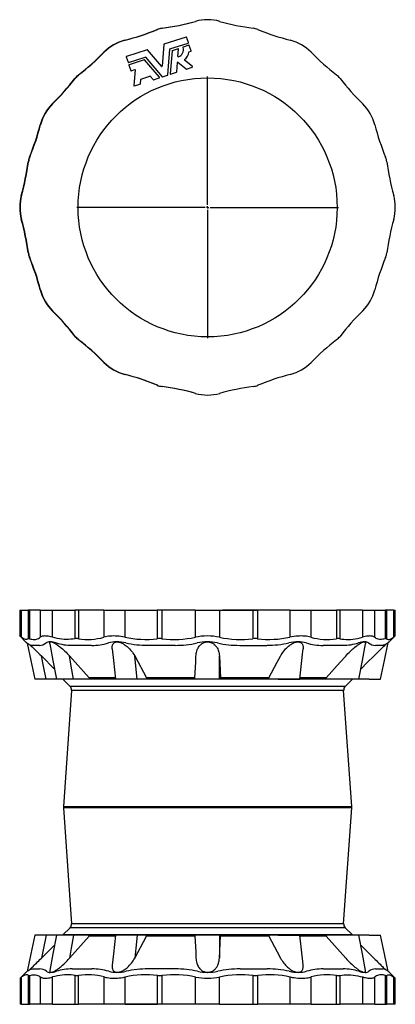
# Model space of a CAD drawing. Extents: x -165 to 1866, y -1153 to 786.
# Tile 1 of 2: x -165 to 575, y -1153 to 786. Entities that reach past the tile are written whole.
import ezdxf

# ---------------------------------------------------------------- set-up
doc = ezdxf.new("R2010")
doc.units = 0
doc.layers.get('0').update_dxf_attribs({"linetype": 'CONTINUOUS'})
doc.layers.add('FORMAT', color=7, linetype='CONTINUOUS')

# ---------------------------------------------------------------- blocks, each defined once
blk = doc.blocks.new('SW_CENTERMARKSYMBOL_0')
at = {"layer": 'FORMAT', "color": 0}
for p, q in [((0, 5), (0, 257.5)), ((-5, 0), (-257.5, 0)), ((0, 0), (-2.5, 0)), ((0, 0), (0, 2.5)), ((0, 0), (0, -2.5)), ((0, 0), (2.5, 0)), ((5, 0), (257.5, 0)), ((0, -5), (0, -257.5))]:
    blk.add_line(p, q, dxfattribs=at)

msp = doc.modelspace()

# ---------------------------------------------------------------- linework, layer by layer
at = {"color": 7, "linetype": 'CONTINUOUS'}
for p, q in [((119, 736.8), (115.6, 694.3)), ((163.2, 751.6), (119.4, 737.4)), ((131.2, 728.1), (167.1, 739.7)), ((167.5, 740.5), (164, 751.2)), ((86.2, 726.6), (45.6, 713.4)), ((114.5, 694), (86.8, 726.4)), ((126.8, 677.1), (130.8, 727.5)), ((135.2, 724.1), (131.6, 679.2)), ((147.2, 728.4), (135.6, 724.6)), ((146.9, 713.5), (148, 727.8)), ((168.5, 735.3), (157.2, 731.7)), ((169, 722.4), (172.4, 723.5)), ((172.8, 724.2), (169.3, 734.9)), ((45.2, 712.6), (48.6, 701.9)), ((49.4, 701.5), (82.1, 712.1)), ((80.6, 706.8), (50.8, 697.1)), ((110.5, 672.3), (81.3, 706.6)), ((82.8, 711.9), (115.6, 673.5)), ((144.4, 682.8), (145.9, 701.6)), ((146.9, 702), (163, 688.8)), ((175.4, 693.5), (160.1, 706.1)), ((50.4, 696.3), (53.9, 685.6)), ((54.7, 685.2), (61.7, 687.5)), ((62.5, 686.8), (60.1, 655.9)), ((132.4, 678.5), (144, 682.3)), ((163.6, 688.6), (175.2, 692.4)), ((72.9, 659.6), (73.6, 668.2)), ((74, 668.7), (91.7, 674.5)), ((92.4, 674.3), (98, 667.7)), ((98.7, 667.5), (110.2, 671.3)), ((116.3, 673.3), (126.4, 676.6)), ((60.9, 655.3), (72.5, 659)), ((-164.7, -377), (-164.7, -427.8)), ((-164.7, -377), (-161.5, -377)), ((-161.5, -377), (-161.5, -430.2)), ((-161.5, -377), (-148, -377)), ((-148, -377), (-148, -433.3)), ((-145.5, -377), (-148, -377)), ((-145.5, -377), (-145.5, -433.3)), ((-124.2, -377), (-145.5, -377)), ((-124.2, -377), (-124.2, -430.2)), ((-124.2, -377), (-100.6, -377)), ((-100.6, -377), (-100.6, -430.2)), ((-100.6, -377), (-55.9, -377)), ((-55.9, -377), (-55.9, -433.3)), ((-49.2, -377), (-55.9, -377)), ((-49.2, -377), (-49.2, -433.3)), ((1.2, -377), (-49.2, -377)), ((1.2, -377), (1.2, -430.2)), ((1.2, -377), (42.1, -377)), ((42.1, -377), (42.1, -430.2)), ((42.1, -377), (106, -377)), ((106, -377), (106, -433.3)), ((115.2, -377), (106, -377)), ((115.2, -377), (115.2, -433.3)), ((181.1, -377), (115.2, -377)), ((181.1, -377), (181.1, -430.2)), ((181.1, -377), (228.4, -377)), ((228.4, -377), (228.4, -430.2)), ((228.4, -377), (294.4, -377)), ((234.6, -376.5), (234.6, -377)), ((234.6, -376.5), (234.8, -376.5)), ((234.8, -376.5), (234.8, -377)), ((234.8, -376.5), (237.4, -376.5)), ((237.4, -376.5), (237.4, -377)), ((237.4, -376.5), (237.4, -377)), ((237.4, -376.5), (240.9, -376.5)), ((237.4, -376.5), (237.4, -376.5)), ((240.9, -376.5), (240.9, -377)), ((240.9, -376.5), (241.6, -376.5)), ((241.6, -376.5), (241.6, -377)), ((241.6, -376.5), (242.6, -376.5)), ((242.6, -376.5), (242.6, -377)), ((242.6, -376.5), (242.7, -376.5)), ((242.7, -376.5), (242.7, -377)), ((242.7, -376.5), (246.1, -376.5)), ((246.1, -376.5), (246.1, -377)), ((246.1, -376.5), (246.9, -376.5)), ((246.9, -376.5), (246.9, -377)), ((246.9, -376.5), (290.8, -376.5)), ((290.8, -376.5), (290.8, -377)), ((290.8, -376.5), (291.2, -376.5)), ((291.2, -376.5), (291.2, -377)), ((291.2, -376.5), (294.5, -376.5)), ((294.4, -377), (294.4, -433.3)), ((294.4, -377), (303.6, -377)), ((294.5, -376.5), (294.5, -377)), ((294.5, -376.5), (295.6, -376.5)), ((295.6, -376.5), (295.6, -377)), ((295.6, -376.5), (323.3, -376.5)), ((303.6, -377), (303.6, -433.3)), ((367.4, -377), (303.6, -377)), ((323.3, -376.5), (323.3, -377)), ((323.3, -376.5), (324, -376.5)), ((324, -376.5), (324, -377)), ((324, -376.5), (364.6, -376.5)), ((364.6, -376.5), (364.6, -377)), ((364.6, -376.5), (365.1, -376.5)), ((365.1, -377), (365.1, -376.5)), ((367.4, -377), (367.4, -430.2)), ((367.4, -377), (408.4, -377)), ((408.4, -377), (408.4, -430.2)), ((408.4, -377), (458.8, -377)), ((458.8, -377), (458.8, -433.3)), ((465.5, -377), (458.8, -377)), ((465.5, -377), (465.5, -433.3)), ((510.2, -377), (465.5, -377)), ((510.2, -377), (510.2, -430.2)), ((510.2, -377), (533.8, -377)), ((533.8, -377), (533.8, -430.2)), ((533.8, -377), (555.1, -377)), ((555.1, -377), (555.1, -433.3)), ((557.6, -377), (555.1, -377)), ((557.6, -377), (557.6, -433.3)), ((571.1, -377), (557.6, -377)), ((571.1, -377), (571.1, -430.2)), ((571.1, -377), (574.3, -377)), ((574.3, -427.8), (574.3, -377)), ((-164.7, -427.8), (-153.1, -439.3)), ((562.7, -439.3), (574.3, -427.8)), ((-126, -446.3), (-140.4, -446.3)), ((-23, -446.3), (-62.3, -446.3)), ((141.1, -446.3), (87.4, -446.3)), ((268.5, -446.3), (322.2, -446.3)), ((471.9, -446.3), (432.6, -446.3)), ((550, -446.3), (535.6, -446.3)), ((-122, -467.2), (-96, -493)), ((-66.6, -467.2), (-28, -510.4)), ((61.7, -467.2), (85.1, -510.4)), ((228.5, -467.2), (230.4, -510.4)), ((-112.8, -512.6), (-134.8, -512.6)), ((-92.4, -512.6), (-112.8, -512.6)), ((-58.6, -512.6), (-92.3, -512.6)), ((-79.6, -512.6), (-79.6, -512.9)), ((-79.6, -512.9), (-65.3, -527.2)), ((490.4, -512.9), (-79.6, -512.9)), ((-28, -512.6), (-58.6, -512.6)), ((23.4, -510.4), (-28, -510.4)), ((-28, -510.4), (-28, -512.6)), ((66.4, -512.6), (23.7, -512.6)), ((85.1, -512.6), (66.4, -512.6)), ((180.4, -510.4), (85.1, -510.4)), ((85.1, -510.4), (85.1, -512.6)), ((180.4, -512.6), (180.4, -510.4)), ((182.2, -512.6), (180.4, -512.6)), ((228.6, -512.6), (182.2, -512.6)), ((230.4, -512.6), (228.6, -512.6)), ((325.7, -510.4), (230.4, -510.4)), ((230.4, -510.4), (230.4, -512.6)), ((325.7, -512.6), (325.7, -510.4)), ((344.4, -512.6), (325.7, -512.6)), ((344.4, -512.6), (387.1, -512.6)), ((438.7, -510.4), (387.3, -510.4)), ((438.8, -512.6), (438.7, -510.4)), ((469.4, -512.6), (438.8, -512.6)), ((503.1, -512.6), (469.4, -512.6)), ((476.1, -527.2), (490.4, -512.9)), ((490.4, -512.9), (490.4, -512.6)), ((523.6, -512.6), (503.2, -512.6)), ((523.6, -512.6), (545.6, -512.6)), ((-62.4, -535), (-78.4, -763.4)), ((476.1, -527.2), (-65.3, -527.2)), ((473.2, -535), (-62.4, -535)), ((489.2, -763.4), (473.2, -535)), ((-78.4, -763.4), (489.2, -763.4)), ((-78.4, -766.2), (-62.4, -994.6)), ((489.2, -766.2), (-78.4, -766.2)), ((473.2, -994.6), (489.2, -766.2)), ((-65.3, -1002.3), (-79.6, -1016.6)), ((476.1, -1002.3), (-65.3, -1002.3)), ((473.2, -994.6), (-62.4, -994.6)), ((490.4, -1016.6), (476.1, -1002.3)), ((-112.8, -1017), (-134.8, -1017)), ((-92.4, -1017), (-112.8, -1017)), ((-58.6, -1017), (-92.3, -1017)), ((-79.6, -1016.6), (-79.6, -1017)), ((490.4, -1016.6), (-79.6, -1016.6)), ((-66.6, -1062.3), (-28, -1019.1)), ((-28, -1017), (-58.6, -1017)), ((-28, -1019.1), (-28, -1017)), ((23.4, -1019.1), (-28, -1019.1)), ((66.4, -1017), (23.7, -1017)), ((61.7, -1062.3), (85.1, -1019.1)), ((85.1, -1017), (66.4, -1017)), ((85.1, -1019.1), (85.1, -1017)), ((180.4, -1019.1), (85.1, -1019.1)), ((180.4, -1017), (180.4, -1019.1)), ((182.2, -1017), (180.4, -1017)), ((228.6, -1017), (182.2, -1017)), ((228.5, -1062.3), (230.4, -1019.1)), ((230.4, -1017), (228.6, -1017)), ((230.4, -1019.1), (230.4, -1017)), ((325.7, -1019.1), (230.4, -1019.1)), ((325.7, -1017), (325.7, -1019.1)), ((344.4, -1017), (325.7, -1017)), ((344.4, -1017), (387.1, -1017)), ((438.7, -1019.1), (387.3, -1019.1)), ((438.8, -1017), (438.7, -1019.1)), ((469.4, -1017), (438.8, -1017)), ((503.1, -1017), (469.4, -1017)), ((490.4, -1017), (490.4, -1016.6)), ((523.6, -1017), (503.2, -1017)), ((523.6, -1017), (545.6, -1017)), ((-122, -1062.3), (-96, -1036.5)), ((-139.8, -1083.3), (-125.4, -1083.3)), ((-61.7, -1083.3), (-22.4, -1083.3)), ((141.7, -1083.3), (88, -1083.3)), ((269.1, -1083.3), (322.8, -1083.3)), ((433.2, -1083.3), (472.5, -1083.3)), ((536.2, -1083.3), (550.6, -1083.3)), ((-152.5, -1090.2), (-164.1, -1101.8)), ((-164.1, -1101.8), (-164.1, -1152.6)), ((-160.9, -1152.6), (-160.9, -1099.3)), ((-147.4, -1152.6), (-147.4, -1096.2)), ((-144.9, -1152.6), (-144.9, -1096.2)), ((-123.6, -1152.6), (-123.6, -1099.3)), ((-100, -1152.6), (-100, -1099.3)), ((-55.3, -1152.6), (-55.3, -1096.2)), ((-48.6, -1152.6), (-48.6, -1096.2)), ((1.8, -1152.6), (1.8, -1099.3)), ((42.7, -1152.6), (42.7, -1099.3)), ((106.6, -1152.6), (106.6, -1096.2)), ((115.8, -1152.6), (115.8, -1096.2)), ((181.7, -1152.6), (181.7, -1099.3)), ((229, -1152.6), (229, -1099.3)), ((295, -1152.6), (295, -1096.2)), ((304.2, -1152.6), (304.2, -1096.2)), ((368, -1152.6), (368, -1099.3)), ((409, -1152.6), (409, -1099.3)), ((459.4, -1152.6), (459.4, -1096.2)), ((466.1, -1152.6), (466.1, -1096.2)), ((510.8, -1152.6), (510.8, -1099.3)), ((534.4, -1152.6), (534.4, -1099.3)), ((555.7, -1152.6), (555.7, -1096.2)), ((558.2, -1152.6), (558.2, -1096.2)), ((574.9, -1101.8), (563.3, -1090.2)), ((571.7, -1152.6), (571.7, -1099.3)), ((574.9, -1152.6), (574.9, -1101.8)), ((-160.9, -1152.6), (-164.1, -1152.6)), ((-160.9, -1152.6), (-147.4, -1152.6)), ((-147.4, -1152.6), (-144.9, -1152.6)), ((-123.6, -1152.6), (-144.9, -1152.6)), ((-100, -1152.6), (-123.6, -1152.6)), ((-100, -1152.6), (-55.3, -1152.6)), ((-55.3, -1152.6), (-48.6, -1152.6)), ((1.8, -1152.6), (-48.6, -1152.6)), ((42.7, -1152.6), (1.8, -1152.6)), ((42.7, -1152.6), (106.6, -1152.6)), ((45.1, -1152.6), (45.1, -1153.1)), ((45.6, -1153.1), (45.1, -1153.1)), ((45.6, -1153.1), (45.6, -1152.6)), ((86.2, -1153.1), (45.6, -1153.1)), ((86.2, -1153.1), (86.2, -1152.6)), ((86.8, -1153.1), (86.2, -1153.1)), ((86.8, -1153.1), (86.8, -1152.6)), ((114.5, -1153.1), (86.8, -1153.1)), ((115.8, -1152.6), (106.6, -1152.6)), ((114.5, -1153.1), (114.5, -1152.6)), ((115.6, -1153.1), (114.5, -1153.1)), ((115.6, -1153.1), (115.6, -1152.6)), ((119, -1153.1), (115.6, -1153.1)), ((181.7, -1152.6), (115.8, -1152.6)), ((119, -1153.1), (119, -1152.6)), ((119.4, -1153.1), (119, -1153.1)), ((119.4, -1153.1), (119.4, -1152.6)), ((163.2, -1153.1), (119.4, -1153.1)), ((163.2, -1153.1), (163.2, -1152.6)), ((164, -1153.1), (163.2, -1153.1)), ((164, -1153.1), (164, -1152.6)), ((167.5, -1153.1), (164, -1153.1)), ((167.5, -1153.1), (167.5, -1152.6)), ((167.5, -1153.1), (167.5, -1152.6)), ((167.5, -1153.1), (167.5, -1153.1)), ((168.5, -1153.1), (167.5, -1153.1)), ((168.5, -1153.1), (168.5, -1152.6)), ((169.3, -1153.1), (168.5, -1153.1)), ((169.3, -1153.1), (169.3, -1152.6)), ((172.8, -1153.1), (169.3, -1153.1)), ((172.8, -1153.1), (172.8, -1152.6)), ((172.8, -1153.1), (172.8, -1152.6)), ((172.8, -1153.1), (172.8, -1153.1)), ((175.4, -1153.1), (172.8, -1153.1)), ((175.4, -1153.1), (175.4, -1152.6)), ((175.6, -1153.1), (175.4, -1153.1)), ((175.6, -1153.1), (175.6, -1152.6)), ((229, -1152.6), (181.7, -1152.6)), ((229, -1152.6), (295, -1152.6)), ((295, -1152.6), (304.2, -1152.6)), ((368, -1152.6), (304.2, -1152.6)), ((409, -1152.6), (368, -1152.6)), ((409, -1152.6), (459.4, -1152.6)), ((459.4, -1152.6), (466.1, -1152.6)), ((510.8, -1152.6), (466.1, -1152.6)), ((534.4, -1152.6), (510.8, -1152.6)), ((534.4, -1152.6), (555.7, -1152.6)), ((555.7, -1152.6), (558.2, -1152.6)), ((571.7, -1152.6), (558.2, -1152.6)), ((574.9, -1152.6), (571.7, -1152.6))]:
    msp.add_line(p, q, dxfattribs=at)
for points in [[(-161.5, -430.2), (-162.4, -429.5), (-163.2, -428.9), (-163.9, -428.4), (-164.3, -428.1), (-164.6, -427.9), (-164.7, -427.8)], [(-148, -433.3), (-148.9, -434), (-149.9, -434.4), (-151, -434.7), (-152.2, -434.7), (-153.5, -434.5), (-154.9, -434.1), (-156.5, -433.4), (-158, -432.6), (-159.7, -431.5), (-161.5, -430.2)], [(-153.1, -439.3), (-153.1, -439.4), (-153, -439.4), (-152.9, -439.5), (-152.7, -439.7), (-152.5, -439.9), (-152.2, -440.1), (-151.8, -440.4), (-151.4, -440.7), (-151, -441), (-150.5, -441.5)], [(-150.5, -441.5), (-149, -442.6), (-147.6, -443.5), (-146.3, -444.4), (-145, -445), (-144, -445.5), (-142.9, -445.9), (-141.7, -446.1), (-140.6, -446.3), (-140.4, -446.3)], [(-150.1, -441.8), (-142.8, -475.8), (-134.8, -512.6)], [(-145.5, -433.3), (-143, -434), (-140.6, -434.4), (-138.3, -434.7), (-136.1, -434.7), (-133.9, -434.5), (-131.8, -434.1), (-129.8, -433.4), (-127.8, -432.6), (-126, -431.5), (-124.2, -430.2)], [(-144.5, -445.3), (-144.4, -445.4), (-143.2, -446.4), (-142.1, -447.6), (-140.2, -449.3), (-138.3, -451.2), (-136.2, -453.3), (-134, -455.4), (-131.8, -457.6), (-129.5, -459.8), (-127.1, -462.1), (-124.8, -464.4), (-122, -467.2)], [(-100.6, -430.2), (-103.3, -429.5), (-105.9, -428.9), (-108.4, -428.4), (-110.8, -428.1), (-113.1, -427.9), (-115.2, -427.8), (-117.1, -427.9), (-118.9, -428.1), (-120.4, -428.4), (-121.9, -428.9), (-123.2, -429.5), (-124.2, -430.2)], [(-105.3, -443.1), (-105.4, -442.5), (-105.4, -441.8), (-105.3, -441.2), (-105.2, -440.7), (-104.9, -440.3), (-104.5, -439.9), (-104, -439.6), (-103.4, -439.5), (-102.8, -439.5)], [(-105.3, -443.1), (-99.2, -475.8), (-92.4, -512.6)], [(-101.6, -439.6), (-100.7, -439.8), (-99.7, -440.1), (-98.6, -440.6), (-97.5, -441.1), (-96.1, -441.8), (-94.7, -442.6), (-93.3, -443.4), (-91.9, -444.3), (-90.1, -445.6), (-88.2, -446.9), (-86.4, -448.3), (-84.7, -449.7), (-82.9, -451.2), (-80.5, -453.3), (-78.1, -455.5), (-75.7, -457.7), (-73.5, -459.9), (-71.3, -462.1), (-69.1, -464.4), (-66.6, -467.2)], [(-55.9, -433.3), (-60, -434), (-64.2, -434.4), (-68.4, -434.7), (-72.7, -434.7), (-77.1, -434.5), (-81.7, -434.1), (-86.4, -433.4), (-91.1, -432.6), (-95.8, -431.5), (-100.6, -430.2)], [(42.1, -430.2), (38.4, -429.5), (34.7, -428.9), (31, -428.4), (27.3, -428.1), (23.6, -427.9), (20, -427.8), (16.7, -427.9), (13.4, -428.1), (10.2, -428.4), (7.1, -428.9), (4, -429.5), (1.2, -430.2)], [(17.4, -453.3), (17.3, -451.6), (17.3, -449.8), (17.5, -448.1), (17.8, -446.4), (18.2, -445.3), (18.6, -444.3), (19.2, -443.4), (19.9, -442.5), (20.5, -441.8), (21.3, -441.2), (22.1, -440.7), (23, -440.3), (24.1, -439.9), (25.3, -439.6), (26.5, -439.5), (27.9, -439.5), (29.3, -439.6), (30.8, -439.8), (32.2, -440.1), (33.6, -440.6), (35, -441.1), (36.6, -441.8), (38.2, -442.6), (39.8, -443.4), (41.3, -444.3), (43.2, -445.6), (44.9, -446.9), (46.6, -448.3), (48.3, -449.7), (49.8, -451.2), (51.8, -453.3), (53.8, -455.5), (55.5, -457.7), (57.2, -459.9), (58.7, -462.1), (60.1, -464.4), (61.7, -467.2), (61.7, -467.2)], [(180.4, -510.4), (181.8, -479.5), (182.3, -467.4), (182.5, -464.9), (182.8, -462.5), (183.2, -460.1), (183.8, -457.7), (184.6, -455.3), (185.4, -453.4), (186.4, -451.6), (187.5, -449.8), (188.7, -448.1), (190.1, -446.4), (191.2, -445.3), (192.3, -444.3), (193.5, -443.4), (194.8, -442.5), (196, -441.8), (197.2, -441.2), (198.5, -440.7), (199.8, -440.3), (201.3, -439.9), (202.8, -439.6), (204.4, -439.5), (205.9, -439.5), (207.5, -439.6), (209.1, -439.8), (210.5, -440.1), (211.9, -440.6), (213.2, -441.1), (214.7, -441.8), (216, -442.6), (217.3, -443.4), (218.5, -444.3), (219.9, -445.6), (221.1, -446.9), (222.3, -448.3), (223.3, -449.7), (224.2, -451.2), (225.3, -453.3), (226.2, -455.5), (227, -457.7), (227.6, -459.9), (228, -462.1), (228.3, -464.4), (228.5, -467.2)], [(325.7, -510.4), (342.4, -479.5), (349, -467.4), (350.4, -464.9), (351.9, -462.5), (353.5, -460.1), (355.2, -457.7), (357.1, -455.3), (358.8, -453.4), (360.6, -451.6), (362.4, -449.8), (364.4, -448.1), (366.5, -446.4), (368, -445.3), (369.5, -444.3), (371, -443.4), (372.6, -442.5), (374, -441.8), (375.3, -441.2), (376.7, -440.7), (378.1, -440.3), (379.6, -439.9), (381.1, -439.6), (382.5, -439.5), (383.9, -439.5), (385.2, -439.6), (386.4, -439.8), (387.4, -440.1), (388.4, -440.6), (389.3, -441.1), (390.2, -441.8), (390.9, -442.6), (391.6, -443.4), (392.1, -444.3), (392.7, -445.6), (393.1, -446.9), (393.3, -448.3), (393.5, -449.7), (393.5, -451.2), (393.4, -453.3), (393.4, -453.4)], [(408.4, -430.2), (405.6, -429.5), (402.7, -428.9), (399.7, -428.4), (396.4, -428.1), (393, -427.9), (389.5, -427.8), (386.1, -427.9), (382.5, -428.1), (378.9, -428.4), (375.1, -428.9), (371.3, -429.5), (367.4, -430.2)], [(438.7, -510.4), (466.4, -479.5), (477.2, -467.4), (479.5, -464.9), (481.7, -462.5), (484.1, -460.1), (486.5, -457.7), (489, -455.3), (491.1, -453.4), (493.2, -451.6), (495.3, -449.8), (497.5, -448.1), (499.7, -446.4), (501.2, -445.3), (502.7, -444.3), (504.2, -443.4), (505.6, -442.5), (506.8, -441.8), (507.9, -441.2), (509.1, -440.7), (510.1, -440.3), (511.2, -439.9), (512.2, -439.6), (513.1, -439.5), (513.9, -439.5), (514.6, -439.6), (515.2, -439.8), (515.6, -440.1), (515.9, -440.6), (516.1, -441.1), (516.2, -441.8), (516.2, -442.6), (516.1, -443.1)], [(465.5, -433.3), (469.6, -434), (473.8, -434.4), (478, -434.7), (482.3, -434.7), (486.7, -434.5), (491.3, -434.1), (495.9, -433.4), (500.6, -432.6), (505.4, -431.5), (510.2, -430.2)], [(503.2, -512.6), (510, -475.8), (516.1, -443.1)], [(506.8, -493.1), (520.4, -479.5), (532.6, -467.4), (535.1, -464.9), (537.6, -462.5), (540, -460.1), (542.4, -457.7), (544.9, -455.3), (546.4, -453.8), (548, -452.2), (549.6, -450.7), (551.1, -449.3), (552.6, -447.8), (554.1, -446.4), (555.2, -445.4), (556.2, -444.4), (556.8, -443.8)], [(533.8, -430.2), (532.8, -429.5), (531.5, -428.9), (530.1, -428.4), (528.5, -428.1), (526.7, -427.9), (524.8, -427.8), (522.7, -427.9), (520.5, -428.1), (518.2, -428.4), (515.6, -428.9), (513, -429.5), (510.2, -430.2)], [(555.1, -433.3), (552.6, -434), (550.2, -434.4), (547.9, -434.7), (545.7, -434.7), (543.5, -434.5), (541.4, -434.1), (539.3, -433.4), (537.4, -432.6), (535.6, -431.5), (533.8, -430.2)], [(545.6, -512.6), (553.5, -475.8), (561.1, -440.6)], [(560, -441.5), (558.6, -442.6), (557.2, -443.5), (555.9, -444.4), (554.6, -445), (553.6, -445.5), (552.4, -445.9), (551.3, -446.1), (550.2, -446.3), (550, -446.3)], [(557.6, -433.3), (558.5, -434), (559.5, -434.4), (560.6, -434.7), (561.8, -434.7), (563.1, -434.5), (564.5, -434.1), (566, -433.4), (567.6, -432.6), (569.3, -431.5), (571.1, -430.2)], [(562.7, -439.3), (562.7, -439.4), (562.6, -439.4), (562.5, -439.5), (562.3, -439.7), (562, -439.9), (561.8, -440.1), (561.4, -440.4), (561, -440.7), (560.6, -441), (560, -441.5)], [(574.3, -427.8), (574.2, -427.9), (573.9, -428.1), (573.5, -428.4), (572.9, -428.9), (572.1, -429.5), (571.1, -430.2)], [(17.4, -453.3), (19.8, -475.8), (23.7, -512.6)], [(387.1, -512.6), (392.3, -463.4), (393.4, -453.4)], [(-112.8, -512.6), (-118, -487.2), (-122, -467.2)], [(-58.6, -512.6), (-63.1, -487.2), (-66.6, -467.2)], [(66.4, -512.6), (63.7, -487.2), (61.7, -467.2)], [(228.6, -512.6), (228.5, -487.2), (228.5, -467.2)], [(-134.8, -1017), (-142.8, -1053.8), (-150.2, -1088.3)], [(-112.8, -1017), (-118, -1042.4), (-122, -1062.3)], [(-92.4, -1017), (-99.2, -1053.8), (-105.3, -1086.4)], [(-58.6, -1017), (-63.1, -1042.4), (-66.6, -1062.3)], [(23.7, -1017), (19.8, -1053.8), (17.4, -1076.2)], [(66.4, -1017), (63.7, -1042.4), (61.7, -1062.3)], [(180.4, -1019.1), (181.8, -1050), (182.3, -1062.2), (182.5, -1064.6), (182.8, -1067.1), (183.2, -1069.5), (183.8, -1071.9), (184.6, -1074.2), (185.4, -1076.1), (186.4, -1077.9), (187.5, -1079.7), (188.7, -1081.5), (190.1, -1083.1), (191.2, -1084.2), (192.3, -1085.2), (193.5, -1086.2), (194.8, -1087), (196, -1087.7), (197.2, -1088.3), (198.5, -1088.8), (199.8, -1089.3), (201.3, -1089.7), (202.8, -1089.9), (204.4, -1090.1), (205.9, -1090.1), (207.5, -1090), (209.1, -1089.7), (210.5, -1089.4), (211.9, -1089), (213.2, -1088.5), (214.7, -1087.8), (216, -1087), (217.3, -1086.1), (218.5, -1085.2), (219.9, -1083.9), (221.1, -1082.6), (222.3, -1081.2), (223.3, -1079.8), (224.2, -1078.4), (225.3, -1076.3), (226.2, -1074.1), (227, -1071.9), (227.6, -1069.6), (228, -1067.4), (228.3, -1065.1), (228.5, -1062.3)], [(228.6, -1017), (228.5, -1042.4), (228.5, -1062.3)], [(325.7, -1019.1), (342.4, -1050), (349, -1062.2), (350.4, -1064.6), (351.9, -1067.1), (353.5, -1069.5), (355.2, -1071.9), (357.1, -1074.2), (358.8, -1076.1), (360.6, -1077.9), (362.4, -1079.7), (364.4, -1081.5), (366.5, -1083.1), (368, -1084.2), (369.5, -1085.2), (371, -1086.2), (372.6, -1087), (374, -1087.7), (375.3, -1088.3), (376.7, -1088.8), (378.1, -1089.3), (379.6, -1089.7), (381.1, -1089.9), (382.5, -1090.1), (383.9, -1090.1), (385.2, -1090), (386.4, -1089.7), (387.4, -1089.4), (388.4, -1089), (389.3, -1088.5), (390.2, -1087.8), (390.9, -1087), (391.6, -1086.1), (392.1, -1085.2), (392.7, -1083.9), (393.1, -1082.6), (393.3, -1081.2), (393.5, -1079.8), (393.5, -1078.4), (393.4, -1076.3), (393.4, -1076.2)], [(393.4, -1076.2), (392.6, -1068.6), (387.1, -1017)], [(438.7, -1019.1), (466.4, -1050), (477.2, -1062.2), (479.5, -1064.6), (481.7, -1067.1), (484.1, -1069.5), (486.5, -1071.9), (489, -1074.2), (491.1, -1076.1), (493.2, -1077.9), (495.3, -1079.7), (497.5, -1081.5), (499.7, -1083.1), (501.2, -1084.2), (502.7, -1085.2), (504.2, -1086.2), (505.6, -1087), (506.8, -1087.7), (507.9, -1088.3), (509.1, -1088.8), (510.1, -1089.3), (511.2, -1089.7), (512.2, -1089.9), (513.1, -1090.1), (513.9, -1090.1), (514.6, -1090), (515.2, -1089.7), (515.6, -1089.4), (515.9, -1089), (516.1, -1088.5), (516.2, -1087.8), (516.2, -1087), (516.1, -1086.4)], [(516.1, -1086.4), (510, -1053.8), (503.2, -1017)], [(561, -1088.3), (553.5, -1053.8), (545.6, -1017)], [(506.8, -1036.5), (520.4, -1050), (532.6, -1062.2), (535.1, -1064.6), (537.6, -1067.1), (540, -1069.5), (542.4, -1071.9), (544.9, -1074.2), (546.4, -1075.8), (548, -1077.3), (549.6, -1078.8), (551.1, -1080.3), (552.6, -1081.7), (554.1, -1083.1), (555.2, -1084.2), (555.9, -1084.9)], [(-145.1, -1084.9), (-144.4, -1084.2), (-143.2, -1083.1), (-142.1, -1082), (-140.2, -1080.2), (-138.3, -1078.4), (-136.2, -1076.3), (-134, -1074.1), (-131.8, -1072), (-129.5, -1069.7), (-127.1, -1067.4), (-124.8, -1065.1), (-122, -1062.3)], [(-105.3, -1086.4), (-105.4, -1087), (-105.4, -1087.7), (-105.3, -1088.3), (-105.2, -1088.8), (-104.9, -1089.3), (-104.5, -1089.7), (-104, -1089.9), (-103.4, -1090.1), (-102.6, -1090.1), (-101.7, -1090), (-100.7, -1089.7), (-99.7, -1089.4), (-98.6, -1089), (-97.5, -1088.5), (-96.1, -1087.8), (-94.7, -1087), (-93.3, -1086.1), (-91.9, -1085.2), (-90.1, -1083.9), (-88.2, -1082.6), (-86.4, -1081.2), (-84.7, -1079.8), (-82.9, -1078.4), (-80.5, -1076.3), (-78.1, -1074.1), (-75.7, -1071.9), (-73.5, -1069.6), (-71.3, -1067.4), (-69.1, -1065.1), (-66.6, -1062.3), (-66.6, -1062.3)], [(17.4, -1076.2), (17.3, -1077.9), (17.3, -1079.7), (17.5, -1081.5), (17.8, -1083.1), (18.2, -1084.2), (18.6, -1085.2), (19.2, -1086.2), (19.9, -1087), (20.5, -1087.7), (21.3, -1088.3), (22.1, -1088.8), (23, -1089.3), (24.1, -1089.7), (25.3, -1089.9), (26.5, -1090.1), (27.9, -1090.1), (29.3, -1090), (30.8, -1089.7), (32.2, -1089.4), (33.6, -1089), (35, -1088.5), (36.6, -1087.8), (38.2, -1087), (39.8, -1086.1), (41.3, -1085.2), (43.2, -1083.9), (44.9, -1082.6), (46.6, -1081.2), (48.3, -1079.8), (49.8, -1078.4), (51.8, -1076.3), (53.8, -1074.1), (55.5, -1071.9), (57.2, -1069.6), (58.7, -1067.4), (60.1, -1065.1), (61.7, -1062.3), (61.7, -1062.3)], [(-149.9, -1088.1), (-148.4, -1087), (-147, -1086), (-145.7, -1085.2), (-144.4, -1084.5), (-143.4, -1084.1), (-142.3, -1083.7), (-141.1, -1083.4), (-140, -1083.3), (-139.8, -1083.3)], [(560.6, -1088.1), (559.2, -1087), (557.8, -1086), (556.5, -1085.2), (555.2, -1084.5), (554.2, -1084.1), (553, -1083.7), (551.9, -1083.4), (550.8, -1083.3), (550.6, -1083.3)], [(-164.1, -1101.8), (-164, -1101.7), (-163.8, -1101.5), (-163.3, -1101.2), (-162.7, -1100.7), (-161.9, -1100.1), (-160.9, -1099.3)], [(-147.4, -1096.2), (-148.3, -1095.6), (-149.3, -1095.1), (-150.4, -1094.9), (-151.6, -1094.9), (-152.9, -1095), (-154.3, -1095.5), (-155.9, -1096.1), (-157.4, -1097), (-159.1, -1098), (-160.9, -1099.3)], [(-152.5, -1090.2), (-152.5, -1090.2), (-152.4, -1090.1), (-152.3, -1090), (-152.1, -1089.8), (-151.9, -1089.7), (-151.6, -1089.4), (-151.2, -1089.2), (-150.8, -1088.8), (-150.4, -1088.5), (-149.9, -1088.1)], [(-144.9, -1096.2), (-142.4, -1095.6), (-140, -1095.1), (-137.7, -1094.9), (-135.5, -1094.9), (-133.3, -1095), (-131.2, -1095.5), (-129.2, -1096.1), (-127.2, -1097), (-125.4, -1098), (-123.6, -1099.3)], [(-123.6, -1099.3), (-122.6, -1100), (-121.4, -1100.6), (-120, -1101.1), (-118.3, -1101.5), (-116.6, -1101.7), (-114.6, -1101.8), (-112.5, -1101.7), (-110.3, -1101.5), (-108, -1101.2), (-105.5, -1100.7), (-102.8, -1100.1), (-100, -1099.3)], [(-55.3, -1096.2), (-59.4, -1095.6), (-63.6, -1095.1), (-67.8, -1094.9), (-72.1, -1094.9), (-76.5, -1095), (-81.1, -1095.5), (-85.8, -1096.1), (-90.5, -1097), (-95.2, -1098), (-100, -1099.3)], [(1.8, -1099.3), (4.6, -1100), (7.5, -1100.6), (10.5, -1101.1), (13.8, -1101.5), (17.2, -1101.7), (20.6, -1101.8), (24.1, -1101.7), (27.7, -1101.5), (31.3, -1101.2), (35.1, -1100.7), (38.9, -1100.1), (42.7, -1099.3)], [(368, -1099.3), (371.8, -1100), (375.5, -1100.6), (379.2, -1101.1), (382.9, -1101.5), (386.6, -1101.7), (390.1, -1101.8), (393.5, -1101.7), (396.8, -1101.5), (400, -1101.2), (403.1, -1100.7), (406.1, -1100.1), (409, -1099.3)], [(466.1, -1096.2), (470.2, -1095.6), (474.4, -1095.1), (478.6, -1094.9), (482.9, -1094.9), (487.3, -1095), (491.9, -1095.5), (496.5, -1096.1), (501.2, -1097), (506, -1098), (510.8, -1099.3)], [(510.8, -1099.3), (513.5, -1100), (516.1, -1100.6), (518.6, -1101.1), (521, -1101.5), (523.3, -1101.7), (525.4, -1101.8), (527.3, -1101.7), (529, -1101.5), (530.6, -1101.2), (532.1, -1100.7), (533.3, -1100.1), (534.4, -1099.3)], [(555.7, -1096.2), (553.2, -1095.6), (550.8, -1095.1), (548.5, -1094.9), (546.3, -1094.9), (544.1, -1095), (542, -1095.5), (539.9, -1096.1), (538, -1097), (536.2, -1098), (534.4, -1099.3)], [(558.2, -1096.2), (559.1, -1095.6), (560.1, -1095.1), (561.2, -1094.9), (562.4, -1094.9), (563.7, -1095), (565.1, -1095.5), (566.6, -1096.1), (568.2, -1097), (569.9, -1098), (571.7, -1099.3)], [(563.3, -1090.2), (563.3, -1090.2), (563.2, -1090.1), (563.1, -1090), (562.9, -1089.8), (562.6, -1089.7), (562.4, -1089.4), (562, -1089.2), (561.6, -1088.8), (561.2, -1088.5), (560.6, -1088.1)], [(571.7, -1099.3), (572.6, -1100), (573.4, -1100.6), (574.1, -1101.1), (574.5, -1101.5), (574.8, -1101.7), (574.9, -1101.8)]]:
    msp.add_lwpolyline(points, dxfattribs=at)
msp.add_circle((205.4, 416.2), 255, dxfattribs=at)
for centre, radius, start, end in [((49.7, 1256.5), 491.9, 277.6493, 285.4989), ((50.4, 1256.1), 491.5, 277.6462, 285.5021), ((204.7, 697.9), 87.8, 89.5916, 105.5424), ((205.4, 697.2), 88.5, 74.4979, 105.5021), ((360.4, 1256.1), 491.5, 254.4979, 262.3538), ((-81, 1221.5), 491.9, 284.501, 292.3507), ((-80.3, 1221.1), 491.5, 284.4979, 292.3538), ((120.1, 732.3), 37, 97.6463, 112.3539), ((120.7, 732.3), 37, 97.6462, 112.3538), ((290.1, 732.3), 37, 67.6462, 82.3538), ((491.1, 1221.1), 491.5, 247.6462, 255.5021), ((64.3, 659.6), 88.5, 104.498, 135.502), ((64.9, 659.6), 88.5, 104.4979, 135.5021), ((119.6, 736.8), 0.625, 108, 175.5), ((163.4, 751), 0.625, 18, 108), ((166.9, 740.3), 0.625, 288, 18), ((345.9, 659.6), 88.5, 44.4979, 75.5021), ((-349.7, 1066.4), 491.9, 307.6493, 315.499), ((-348.8, 1066.1), 491.5, 307.6462, 315.5021), ((86.4, 726), 0.625, 40.5, 108), ((131.4, 727.5), 0.625, 108, 175.5), ((135.8, 724), 0.625, 108, 175.5), ((147.4, 727.8), 0.625, 355.5, 108), ((143.9, 726.1), 13.8, 285.7158, 20.1429), ((157.4, 731.1), 0.625, 108, 200.1429), ((143.9, 726.1), 25, 310.2564, 350.1713), ((168.7, 734.8), 0.625, 18, 108), ((169.2, 721.8), 0.625, 108, 170.1713), ((172.2, 724.1), 0.625, 288, 18), ((759.6, 1066.1), 491.5, 224.4979, 232.3538), ((45.7, 712.8), 0.625, 108, 198), ((49.2, 702.1), 0.625, 198, 288), ((80.8, 706.2), 0.625, 40.5, 108), ((82.3, 711.5), 0.625, 40.5, 108), ((146.5, 701.5), 0.625, 50.5, 175.5), ((147.5, 713.5), 0.625, 175.5, 285.7158), ((160.5, 706.6), 0.625, 130.2564, 230.5), ((51, 696.5), 0.625, 108, 198), ((54.5, 685.8), 0.625, 198, 288), ((61.9, 686.9), 0.625, 355.5, 108), ((115, 694.4), 0.625, 220.5, 355.5), ((132.2, 679.1), 0.625, 175.5, 288), ((143.8, 682.9), 0.625, 288, 355.5), ((163.4, 689.2), 0.625, 230.5, 288), ((175, 693), 0.625, 288, 50.5), ((-445.4, 970.7), 491.9, 314.501, 322.3507), ((-444.5, 970.4), 491.5, 314.4979, 322.3538), ((-26.6, 647.6), 37, 127.6462, 142.3538), ((-26, 647.6), 37, 127.6462, 142.3538), ((72.3, 659.6), 0.625, 288, 355.5), ((74.2, 668.1), 0.625, 108, 175.5), ((91.9, 673.9), 0.625, 40.5, 108), ((98.5, 668.1), 0.625, 220.5, 288), ((110, 671.9), 0.625, 288, 40.5), ((116.1, 673.9), 0.625, 220.5, 288), ((126.2, 677.2), 0.625, 288, 355.5), ((436.8, 647.6), 37, 37.6462, 52.3538), ((855.3, 970.4), 491.5, 217.6462, 225.5021), ((60.7, 655.9), 0.625, 175.5, 288), ((-38.6, 556.7), 88.5, 134.498, 165.502), ((-38, 556.7), 88.5, 134.4979, 165.5021), ((448.7, 556.7), 88.5, 14.4979, 45.5021), ((-600.5, 702.1), 491.9, 337.6493, 345.499), ((-599.5, 701.9), 491.5, 337.6462, 345.5021), ((1010.3, 701.9), 491.5, 194.4979, 202.3538), ((-635.5, 571.3), 491.9, 344.5011, 352.3507), ((-634.5, 571.2), 491.5, 344.4979, 352.3538), ((-111.3, 500.9), 37, 157.646, 172.3538), ((-110.7, 500.9), 37, 157.6462, 172.3538), ((521.5, 500.9), 37, 7.6462, 22.3538), ((1045.3, 571.2), 491.5, 187.6462, 195.5021), ((-76.2, 416.2), 88.5, 164.4978, 195.5022), ((-75.6, 416.2), 88.5, 164.4979, 195.5021), ((486.4, 416.2), 88.5, 344.4979, 15.5021), ((-635.5, 261.1), 491.9, 7.6493, 15.4989), ((-634.5, 261.2), 491.5, 7.6462, 15.5021), ((1045.3, 261.2), 491.5, 164.4979, 172.3538), ((-111.3, 331.5), 37, 187.6463, 202.3539), ((-110.7, 331.5), 37, 187.6462, 202.3538), ((-600.5, 130.4), 491.9, 14.501, 22.3507), ((-599.5, 130.5), 491.5, 14.4979, 22.3538), ((1010.3, 130.5), 491.5, 157.6462, 165.5021), ((521.5, 331.5), 37, 337.6462, 352.3538), ((-38.6, 275.7), 88.5, 194.498, 225.502), ((-38, 275.7), 88.5, 194.4979, 225.5021), ((448.7, 275.7), 88.5, 314.4979, 345.5021), ((-445.4, -138.2), 491.9, 37.6493, 45.499), ((-444.5, -138), 491.5, 37.6462, 45.5021), ((855.3, -138), 491.5, 134.4979, 142.3538), ((-26.6, 184.8), 37, 217.6462, 232.3538), ((-26, 184.8), 37, 217.6462, 232.3538), ((-349.7, -233.9), 491.9, 44.501, 52.3507), ((-348.8, -233.6), 491.5, 44.4979, 52.3538), ((759.6, -233.6), 491.5, 127.6462, 135.5021), ((436.8, 184.8), 37, 307.6462, 322.3538), ((64.3, 172.9), 88.5, 224.498, 255.502), ((64.9, 172.9), 88.5, 224.4979, 255.5021), ((345.9, 172.9), 88.5, 284.4979, 315.5021), ((-81, -389), 491.9, 67.6493, 75.499), ((-80.3, -388.7), 491.5, 67.6462, 75.5021), ((491.1, -388.7), 491.5, 104.4979, 112.3538), ((120.1, 100.1), 37, 247.646, 262.3538), ((120.7, 100.1), 37, 247.6462, 262.3538), ((49.7, -424.1), 491.9, 74.5011, 82.3507), ((50.4, -423.7), 491.5, 74.4979, 82.3538), ((360.4, -423.7), 491.5, 97.6462, 105.5021), ((290.1, 100.1), 37, 277.6462, 292.3538), ((204.2, 131.1), 84.4, 254.1225, 270.4848), ((205.4, 135.2), 88.5, 254.4979, 285.5021), ((-146.8, -435.8), 2.78, 63.8578, 116.1422), ((-125.8, -426.2), 20.1, 269.4838, 310.3543), ((-106, -451.1), 11.8, 85.9753, 125.2957), ((-106.6, -484.2), 44.9, 72.1472, 88.1501), ((-61.3, -339.5), 106.7, 252.787, 269.4599), ((-52.6, -453.6), 20.6, 80.6311, 99.3689), ((-31, -316.9), 117.8, 261.1163, 285.8517), ((-22.7, -332.5), 113.8, 269.8722, 286.6599), ((25.2, -494.9), 55.5, 89.3225, 105.9664), ((25.2, -527.3), 87.9, 77.3332, 89.5713), ((83.2, -242.2), 192.4, 257.6862, 276.8168), ((87.9, -246), 200.2, 257.4591, 269.8421), ((110.6, -471.4), 38.4, 83.1534, 96.8466), ((138.9, -231.7), 203, 263.3015, 282.0222), ((141, -242.5), 203.8, 270.0278, 282.4293), ((204.8, -542.7), 114.9, 78.1195, 101.8805), ((204.7, -532.8), 93.4, 89.953, 102.2802), ((204.9, -532.8), 93.4, 77.7198, 90.047), ((268.6, -242.5), 203.8, 257.5707, 269.9722), ((270.7, -231.7), 203, 257.9778, 276.6985), ((299, -471.4), 38.4, 83.1534, 96.8466), ((326.4, -242.2), 192.4, 263.1832, 282.3138), ((321.7, -246), 200.2, 270.1579, 282.5409), ((384.4, -527.3), 87.9, 90.4287, 102.6668), ((384.4, -494.9), 55.5, 74.0336, 90.6774), ((432.3, -332.5), 113.8, 253.3401, 270.1278), ((440.6, -316.9), 117.8, 254.1483, 278.8837), ((462.1, -453.6), 20.6, 80.6341, 99.3659), ((470.9, -339.5), 106.7, 270.5401, 287.213), ((516.2, -484.2), 44.9, 91.8499, 107.8529), ((515.6, -451.1), 11.8, 54.7045, 94.0245), ((535.4, -426.2), 20.1, 229.6457, 270.5162), ((556.3, -435.8), 2.78, 63.8867, 116.1133), ((-72.4, -534.3), 10, 356, 45), ((483.2, -534.3), 10, 135, 184), ((-58.4, -764.8), 20, 176, 184), ((469.2, -764.8), 20, 356, 4), ((-72.4, -995.3), 10, 315, 4), ((483.2, -995.3), 10, 176, 225), ((-125.2, -1103.4), 20.1, 49.646, 90.5159), ((-60.7, -1190), 106.7, 90.5403, 107.2128), ((-22.1, -1197.1), 113.8, 73.3402, 90.1276), ((88.5, -1283.5), 200.2, 90.1581, 102.5408), ((141.6, -1287.1), 203.8, 77.5708, 89.9721), ((269.2, -1287.1), 203.8, 90.0279, 102.4292), ((322.3, -1283.5), 200.2, 77.4592, 89.8419), ((432.9, -1197.1), 113.8, 89.8724, 106.6598), ((471.5, -1190), 106.7, 72.7872, 89.4597), ((536, -1103.4), 20.1, 89.4841, 130.354), ((-146.2, -1093.7), 2.78, 243.8873, 296.1127), ((-105.4, -1078.4), 11.8, 234.7041, 274.0251), ((-106, -1045.3), 44.9, 271.8496, 287.853), ((-52, -1075.9), 20.6, 260.6341, 279.3659), ((-30.4, -1212.6), 117.8, 74.1482, 98.8837), ((25.8, -1034.7), 55.5, 254.0334, 270.6777), ((25.8, -1002.3), 87.9, 270.4285, 282.6669), ((83.8, -1287.3), 192.4, 83.1832, 102.3138), ((111.2, -1058.1), 38.4, 263.1534, 276.8466), ((139.5, -1297.9), 203, 77.9778, 96.6985), ((205.4, -986.9), 114.9, 258.1196, 281.8804), ((205.3, -996.8), 93.4, 257.7197, 270.0472), ((205.5, -996.8), 93.4, 269.9528, 282.2803), ((271.3, -1297.9), 203, 83.3015, 102.0222), ((299.6, -1058.1), 38.4, 263.1534, 276.8466), ((327, -1287.3), 192.4, 77.6862, 96.8168), ((385, -1002.3), 87.9, 257.3331, 269.5715), ((385, -1034.7), 55.5, 269.3223, 285.9666), ((441.2, -1212.6), 117.8, 81.1163, 105.8518), ((462.7, -1075.9), 20.6, 260.6311, 279.3689), ((516.8, -1045.3), 44.9, 252.147, 268.1504), ((516.2, -1078.4), 11.8, 265.9749, 305.2959), ((556.9, -1093.7), 2.78, 243.8578, 296.1422)]:
    msp.add_arc(centre, radius, start, end, dxfattribs=at)

# ---------------------------------------------------------------- block references
at = {"layer": 'FORMAT'}
msp.add_blockref('SW_CENTERMARKSYMBOL_0', (205.4, 416.2), dxfattribs=at)

doc.saveas('drawing.dxf')
